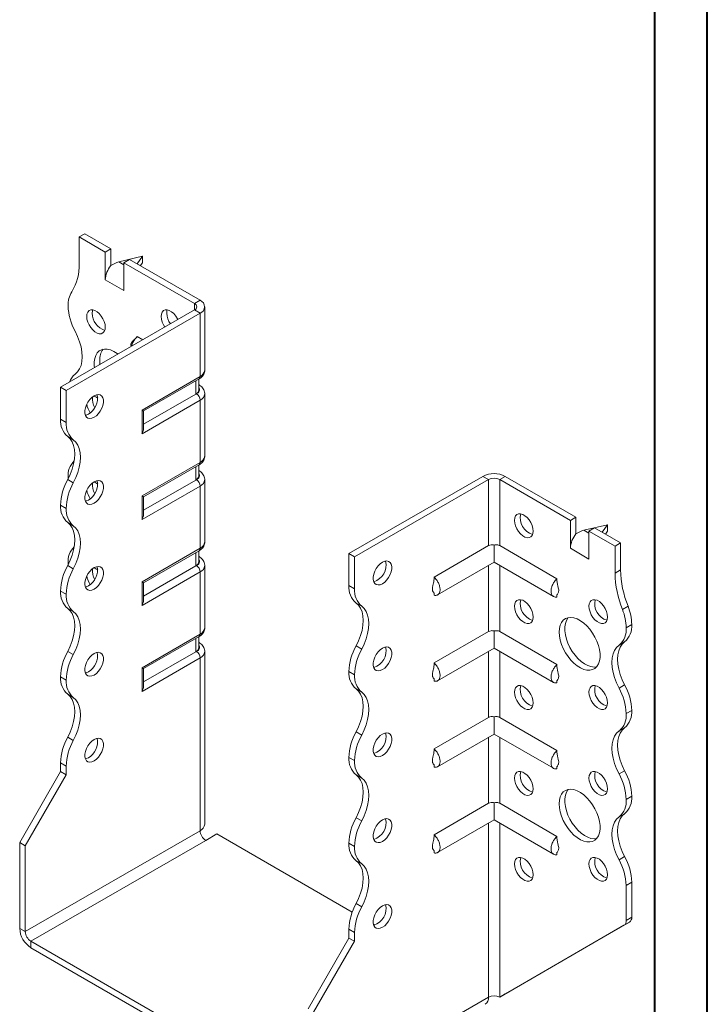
# Model space of a CAD drawing. Header units: millimetres. Extents: x 0 to 210, y 0 to 297.
# Tile 3 of 4: x 145 to 210, y 55 to 149. Entities that reach past the tile are written whole.
import ezdxf

# ---------------------------------------------------------------- set-up
doc = ezdxf.new("R2010")
doc.units = ezdxf.units.MM

msp = doc.modelspace()

# ---------------------------------------------------------------- linework, layer by layer
at = {"color": 7, "linetype": 'Continuous', "lineweight": 40}
for p, q in [((210.079, 0.215), (210.079, 297.215)), ((205.079, 5.215), (205.079, 292.215))]:
    msp.add_line(p, q, dxfattribs=at)
at = {"color": 7, "linetype": 'Continuous', "lineweight": 15}
for p, q in [((150.398, 128.059), (150.929, 128.365)), ((153.403, 126.936), (150.929, 128.365)), ((150.398, 128.059), (150.398, 125.495)), ((152.873, 126.63), (150.398, 128.059)), ((153.403, 126.936), (152.873, 126.63)), ((152.873, 123.976), (152.873, 126.63)), ((153.403, 125.343), (153.403, 126.936)), ((156.409, 126.221), (154.155, 125.686)), ((154.155, 125.686), (154.641, 125.405)), ((154.641, 125.609), (155.171, 125.916)), ((154.641, 122.956), (154.641, 125.609)), ((161.358, 121.731), (154.641, 125.609)), ((161.889, 122.038), (155.171, 125.916)), ((155.893, 125.499), (156.409, 126.221)), ((156.409, 125.609), (156.203, 125.32)), ((156.409, 126.221), (156.409, 125.609)), ((152.873, 123.976), (154.641, 122.956)), ((161.358, 121.731), (161.889, 122.038)), ((161.358, 121.731), (161.358, 121.119)), ((148.63, 113.771), (161.358, 121.119)), ((149.161, 113.465), (161.889, 120.813)), ((161.358, 121.119), (161.889, 120.813)), ((161.889, 114.791), (161.889, 120.813)), ((162.328, 115.403), (162.328, 121.425)), ((156.449, 118.285), (155.914, 118.594)), ((156.363, 111.601), (161.889, 114.791)), ((156.509, 111.516), (161.785, 114.562)), ((161.469, 113.12), (161.469, 114.38)), ((161.762, 113.528), (161.762, 114.549)), ((149.161, 113.465), (148.63, 113.771)), ((148.63, 110.73), (148.63, 113.771)), ((149.161, 110.424), (149.161, 113.465)), ((161.785, 113.999), (161.762, 114.012)), ((161.785, 113.999), (161.762, 114.01)), ((161.889, 112.545), (156.363, 109.355)), ((161.469, 113.12), (156.509, 110.256)), ((161.535, 113.158), (161.469, 113.12)), ((161.889, 106.626), (161.889, 112.545)), ((162.328, 107.238), (162.328, 113.158)), ((156.363, 109.355), (156.363, 111.601)), ((156.509, 109.848), (156.509, 111.516)), ((148.63, 110.73), (149.161, 110.424)), ((149.836, 108.772), (149.306, 109.078)), ((156.363, 103.435), (161.889, 106.626)), ((156.509, 103.351), (161.785, 106.397)), ((161.469, 104.954), (161.469, 106.214)), ((161.762, 105.363), (161.762, 106.383)), ((161.785, 105.834), (161.762, 105.847)), ((161.785, 105.834), (161.762, 105.845)), ((149.306, 104.996), (149.836, 104.689)), ((149.338, 105.195), (149.34, 105.061)), ((161.469, 104.954), (156.509, 102.091)), ((161.535, 104.992), (161.469, 104.954)), ((162.328, 99.072), (162.328, 104.992)), ((176.031, 97.954), (188.759, 105.301)), ((176.561, 97.647), (189.289, 104.995)), ((189.289, 104.995), (188.759, 105.301)), ((189.289, 104.995), (189.289, 98.714)), ((190.35, 104.995), (190.88, 105.301)), ((190.35, 98.714), (190.35, 104.995)), ((190.35, 104.995), (197.067, 101.117)), ((190.88, 105.301), (197.598, 101.423)), ((161.889, 104.38), (156.363, 101.19)), ((161.889, 98.46), (161.889, 104.38)), ((156.363, 101.19), (156.363, 103.435)), ((156.509, 101.683), (156.509, 103.351)), ((149.161, 102.258), (148.63, 102.564)), ((148.63, 102.564), (149.161, 102.258)), ((148.63, 102.564), (148.63, 102.564)), ((149.161, 102.258), (149.161, 102.258)), ((197.598, 101.423), (197.067, 101.117)), ((197.067, 98.463), (197.067, 101.117)), ((197.598, 99.83), (197.598, 101.423)), ((149.836, 100.607), (149.306, 100.913)), ((200.603, 100.709), (198.349, 100.173)), ((198.349, 100.173), (198.835, 99.892)), ((198.835, 100.097), (199.365, 100.403)), ((199.365, 100.403), (201.84, 98.974)), ((200.087, 99.986), (200.603, 100.709)), ((200.603, 100.709), (200.603, 100.096)), ((198.835, 97.443), (198.835, 100.097)), ((198.835, 100.097), (201.31, 98.668)), ((200.603, 100.096), (200.397, 99.807)), ((156.363, 95.27), (161.889, 98.46)), ((189.289, 98.714), (184.117, 95.729)), ((189.819, 98.769), (189.819, 97.131)), ((190.35, 98.714), (195.794, 95.571)), ((197.067, 98.463), (198.835, 97.443)), ((201.31, 98.668), (201.84, 98.974)), ((201.31, 98.668), (201.31, 96.104)), ((201.84, 98.974), (201.84, 96.41)), ((156.509, 95.185), (161.785, 98.231)), ((161.469, 96.789), (161.469, 98.049)), ((161.762, 97.197), (161.762, 98.218)), ((161.785, 97.668), (161.762, 97.682)), ((161.785, 97.668), (161.762, 97.679)), ((176.031, 97.954), (176.561, 97.647)), ((176.031, 94.912), (176.031, 97.954)), ((176.561, 94.606), (176.561, 97.647)), ((149.306, 96.83), (149.836, 96.524)), ((149.338, 97.03), (149.338, 96.89)), ((161.469, 96.789), (156.509, 93.926)), ((161.535, 96.827), (161.469, 96.789)), ((162.328, 90.907), (162.328, 96.827)), ((184.454, 94.034), (189.819, 97.131)), ((189.289, 96.825), (189.289, 90.549)), ((189.819, 97.131), (195.457, 93.877)), ((190.35, 90.549), (190.35, 96.825)), ((161.889, 96.215), (156.363, 93.025)), ((161.889, 90.295), (161.889, 96.215)), ((201.31, 96.104), (201.84, 96.41)), ((156.363, 93.025), (156.363, 95.27)), ((156.509, 93.517), (156.509, 95.185)), ((176.031, 94.912), (176.561, 94.606)), ((149.161, 94.093), (148.63, 94.399)), ((148.63, 94.398), (148.63, 94.399)), ((148.63, 94.398), (149.161, 94.092)), ((149.161, 94.092), (149.161, 94.093)), ((184.117, 94.22), (184.117, 94)), ((195.794, 94.058), (195.794, 93.843)), ((149.836, 92.442), (149.306, 92.748)), ((177.236, 92.954), (176.706, 93.26)), ((202.017, 92.641), (202.547, 92.947)), ((202.371, 90.911), (202.901, 91.217)), ((156.363, 87.105), (161.889, 90.295)), ((156.509, 87.02), (161.785, 90.066)), ((161.469, 88.624), (161.469, 89.883)), ((161.762, 89.032), (161.762, 90.052)), ((189.289, 90.549), (184.117, 87.563)), ((189.819, 90.603), (189.819, 88.966)), ((190.35, 90.549), (195.794, 87.406)), ((161.785, 89.503), (161.762, 89.516)), ((161.785, 89.503), (161.762, 89.514)), ((176.706, 89.178), (177.236, 88.871)), ((184.454, 85.869), (189.819, 88.966)), ((189.819, 88.966), (195.457, 85.711)), ((202.226, 89.566), (201.695, 89.259)), ((149.306, 88.665), (149.836, 88.359)), ((152.132, 88.516), (152.101, 88.569)), ((161.889, 88.049), (156.363, 84.859)), ((161.469, 88.624), (156.509, 85.76)), ((161.535, 88.662), (161.469, 88.624)), ((161.889, 71.616), (161.889, 88.049)), ((162.328, 72.229), (162.328, 88.662)), ((189.289, 88.66), (189.289, 82.384)), ((190.35, 82.384), (190.35, 88.66)), ((156.363, 84.859), (156.363, 87.105)), ((149.161, 85.927), (148.63, 86.233)), ((148.63, 86.233), (149.161, 85.927)), ((148.63, 86.233), (148.63, 86.233)), ((156.509, 85.352), (156.509, 87.02)), ((176.561, 86.44), (176.031, 86.746)), ((176.031, 86.746), (176.561, 86.44)), ((176.031, 86.746), (176.031, 86.746)), ((176.561, 86.44), (176.561, 86.44)), ((149.161, 85.927), (149.161, 85.927)), ((184.117, 86.055), (184.117, 85.835)), ((195.794, 85.893), (195.794, 85.678)), ((201.695, 85.176), (202.226, 85.482)), ((149.836, 84.276), (149.306, 84.582)), ((177.236, 84.789), (176.706, 85.095)), ((189.289, 82.384), (184.117, 79.398)), ((189.819, 82.438), (189.819, 80.8)), ((190.35, 82.384), (195.794, 79.241)), ((202.901, 83.052), (202.371, 82.746)), ((202.371, 82.746), (202.901, 83.052)), ((202.371, 82.746), (202.371, 82.746)), ((202.901, 83.052), (202.901, 83.052)), ((149.306, 80.499), (149.836, 80.193)), ((176.706, 81.012), (177.236, 80.706)), ((184.454, 77.703), (189.819, 80.8)), ((189.819, 80.8), (195.457, 77.546)), ((202.226, 81.4), (201.695, 81.094)), ((189.289, 80.494), (189.289, 74.218)), ((190.35, 74.218), (190.35, 80.494)), ((149.161, 77.763), (148.63, 78.069)), ((148.63, 77.231), (148.63, 78.069)), ((149.161, 76.925), (149.161, 77.763)), ((176.561, 78.275), (176.031, 78.581)), ((176.031, 78.58), (176.031, 78.581)), ((176.031, 78.58), (176.561, 78.274)), ((176.561, 78.274), (176.561, 78.275)), ((184.117, 77.889), (184.117, 77.669)), ((195.794, 77.727), (195.794, 77.512)), ((144.741, 70.495), (148.63, 77.231)), ((145.272, 70.189), (149.161, 76.925)), ((149.161, 76.925), (148.63, 77.231)), ((177.236, 76.624), (176.706, 76.93)), ((201.695, 77.011), (202.226, 77.317)), ((202.901, 74.886), (202.371, 74.58)), ((202.371, 74.579), (202.901, 74.886)), ((202.901, 74.886), (202.901, 74.886)), ((189.289, 74.218), (184.117, 71.232)), ((189.819, 74.273), (189.819, 72.635)), ((190.35, 74.218), (195.794, 71.075)), ((202.371, 74.58), (202.371, 74.579)), ((202.226, 73.235), (201.695, 72.929)), ((176.706, 72.847), (177.236, 72.541)), ((184.454, 69.538), (189.819, 72.635)), ((189.289, 72.329), (189.289, 55.798)), ((189.819, 72.635), (195.457, 69.381)), ((190.35, 55.798), (190.35, 72.329)), ((161.889, 71.616), (145.272, 62.024)), ((162.419, 70.698), (163.48, 71.31)), ((176.347, 63.882), (163.48, 71.31)), ((144.741, 70.495), (145.272, 70.189)), ((144.741, 62.33), (144.741, 70.495)), ((145.802, 61.105), (162.419, 70.698)), ((176.561, 70.109), (176.031, 70.416)), ((176.031, 70.415), (176.031, 70.416)), ((176.031, 70.415), (176.561, 70.109)), ((145.272, 62.024), (145.272, 70.189)), ((176.561, 70.109), (176.561, 70.109)), ((184.117, 69.724), (184.117, 69.504)), ((195.794, 69.562), (195.794, 69.347)), ((177.236, 68.458), (176.706, 68.764)), ((201.695, 68.845), (202.226, 69.151)), ((202.901, 66.721), (202.371, 66.415)), ((202.901, 66.721), (202.901, 63.385)), ((202.371, 66.415), (202.371, 63.078)), ((176.706, 64.681), (177.236, 64.375)), ((178.48, 62.65), (178.352, 62.724)), ((190.88, 56.105), (202.694, 62.927)), ((202.694, 62.927), (202.163, 62.621)), ((202.371, 63.078), (202.901, 63.385)), ((144.741, 62.33), (145.272, 62.024)), ((176.561, 61.945), (176.031, 62.251)), ((176.031, 61.413), (176.031, 62.251)), ((176.561, 61.107), (176.561, 61.945)), ((190.35, 55.798), (202.163, 62.621)), ((171.611, 46.206), (145.802, 61.105)), ((145.802, 61.105), (145.802, 60.493)), ((172.142, 54.677), (176.031, 61.413)), ((172.672, 54.371), (176.561, 61.107)), ((176.031, 61.413), (176.561, 61.107)), ((171.611, 45.593), (145.802, 60.493)), ((172.672, 46.206), (189.289, 55.798)), ((189.289, 55.798), (189.289, 55.798)), ((190.35, 55.798), (190.88, 56.105))]:
    msp.add_line(p, q, dxfattribs=at)
at = {"color": 7, "linetype": 'Continuous', "lineweight": 15, "flags": 128}
for points in [[(152.873, 119.485), (152.847, 119.744), (152.772, 120.018), (152.651, 120.29), (152.491, 120.546), (152.303, 120.769), (152.096, 120.947), (151.883, 121.07), (151.676, 121.131), (151.487, 121.125), (151.328, 121.054), (151.207, 120.922), (151.131, 120.735), (151.105, 120.506), (151.131, 120.247), (151.207, 119.973), (151.328, 119.7), (151.487, 119.445), (151.676, 119.222), (151.883, 119.044), (152.096, 118.921), (152.303, 118.86), (152.491, 118.866), (152.651, 118.937), (152.772, 119.069), (152.847, 119.256), (152.873, 119.485)], [(151.688, 121.129), (151.661, 121.041), (151.636, 120.812)], [(159.767, 120.201), (159.722, 120.291), (159.562, 120.546), (159.374, 120.769), (159.167, 120.948), (158.954, 121.071), (158.747, 121.131), (158.558, 121.126), (158.399, 121.055), (158.278, 120.922), (158.202, 120.736), (158.176, 120.506), (158.202, 120.247), (158.278, 119.974), (158.399, 119.701), (158.53, 119.486)], [(158.76, 121.129), (158.732, 121.042), (158.707, 120.812)], [(150.013, 115.012), (150.249, 115.229), (150.438, 115.51), (150.576, 115.847), (150.66, 116.235), (150.688, 116.664), (150.66, 117.125), (150.576, 117.61), (150.438, 118.106), (150.249, 118.605), (150.013, 119.095)], [(154.082, 116.919), (153.991, 116.986), (153.679, 117.181), (153.368, 117.317), (153.067, 117.39), (152.785, 117.398), (152.527, 117.341), (152.301, 117.221), (152.113, 117.041), (151.968, 116.805), (151.869, 116.519), (151.819, 116.192), (151.819, 115.83), (151.84, 115.624)], [(152.343, 116.321), (152.368, 115.946), (152.37, 115.93)], [(151.812, 112.955), (151.601, 112.803), (151.402, 112.601), (151.226, 112.36), (151.085, 112.094), (150.986, 111.819), (150.935, 111.551), (150.935, 111.304), (150.986, 111.095), (151.085, 110.934), (151.226, 110.832), (151.402, 110.793), (151.601, 110.821), (151.812, 110.913), (152.024, 111.065), (152.223, 111.267), (152.399, 111.508), (152.54, 111.774), (152.639, 112.049), (152.69, 112.318), (152.69, 112.564), (152.639, 112.773), (152.54, 112.934), (152.399, 113.036), (152.223, 113.075), (152.024, 113.047), (151.812, 112.955)], [(151.282, 111.22), (151.071, 111.127), (150.981, 111.107)], [(149.306, 109.078), (149.542, 108.861), (149.731, 108.581), (149.869, 108.243), (149.953, 107.856), (149.981, 107.427), (149.953, 106.965), (149.869, 106.481), (149.731, 105.984), (149.542, 105.485), (149.306, 104.996)], [(149.836, 104.689), (150.072, 105.179), (150.261, 105.678), (150.399, 106.175), (150.483, 106.659), (150.511, 107.121), (150.483, 107.55), (150.399, 107.937), (150.261, 108.275), (150.072, 108.555), (149.836, 108.772)], [(151.812, 104.789), (151.601, 104.638), (151.402, 104.435), (151.226, 104.194), (151.085, 103.928), (150.986, 103.653), (150.935, 103.385), (150.935, 103.139), (150.986, 102.93), (151.085, 102.769), (151.226, 102.666), (151.402, 102.628), (151.601, 102.655), (151.812, 102.748), (152.024, 102.9), (152.223, 103.102), (152.399, 103.343), (152.54, 103.609), (152.639, 103.884), (152.69, 104.152), (152.69, 104.398), (152.639, 104.608), (152.54, 104.768), (152.399, 104.871), (152.223, 104.91), (152.024, 104.882), (151.812, 104.789)], [(151.282, 103.054), (151.071, 102.962), (150.981, 102.941)], [(191.764, 101.117), (191.79, 101.346), (191.865, 101.533), (191.986, 101.665), (192.146, 101.736), (192.334, 101.742), (192.541, 101.681), (192.754, 101.558), (192.961, 101.38), (193.15, 101.157), (193.309, 100.901), (193.43, 100.629), (193.506, 100.355), (193.532, 100.096), (193.506, 99.867), (193.43, 99.68), (193.309, 99.548), (193.15, 99.477), (192.961, 99.471), (192.754, 99.532), (192.541, 99.655), (192.334, 99.833), (192.146, 100.056), (191.986, 100.311), (191.865, 100.584), (191.79, 100.858), (191.764, 101.117)], [(149.306, 100.913), (149.542, 100.696), (149.731, 100.415), (149.869, 100.078), (149.953, 99.691), (149.981, 99.262), (149.953, 98.8), (149.869, 98.316), (149.731, 97.819), (149.542, 97.32), (149.306, 96.83)], [(149.836, 96.524), (150.072, 97.014), (150.261, 97.513), (150.399, 98.009), (150.483, 98.494), (150.511, 98.955), (150.483, 99.384), (150.399, 99.772), (150.261, 100.109), (150.072, 100.39), (149.836, 100.607)], [(151.812, 96.624), (151.601, 96.472), (151.402, 96.27), (151.226, 96.029), (151.085, 95.763), (150.986, 95.488), (150.935, 95.22), (150.935, 94.974), (150.986, 94.764), (151.085, 94.603), (151.226, 94.501), (151.402, 94.462), (151.601, 94.49), (151.812, 94.583), (152.024, 94.734), (152.223, 94.937), (152.399, 95.178), (152.54, 95.443), (152.639, 95.718), (152.69, 95.987), (152.69, 96.233), (152.639, 96.442), (152.54, 96.603), (152.399, 96.706), (152.223, 96.744), (152.024, 96.716), (151.812, 96.624)], [(179.213, 97.137), (179.001, 96.985), (178.802, 96.783), (178.627, 96.542), (178.485, 96.276), (178.386, 96.001), (178.335, 95.733), (178.335, 95.487), (178.386, 95.277), (178.485, 95.116), (178.627, 95.014), (178.802, 94.975), (179.001, 95.003), (179.213, 95.095), (179.424, 95.247), (179.624, 95.449), (179.799, 95.69), (179.94, 95.956), (180.039, 96.231), (180.09, 96.5), (180.09, 96.746), (180.039, 96.955), (179.94, 97.116), (179.799, 97.218), (179.624, 97.257), (179.424, 97.229), (179.213, 97.137)], [(151.282, 94.889), (151.071, 94.796), (150.981, 94.776)], [(149.306, 92.748), (149.542, 92.53), (149.731, 92.25), (149.869, 91.913), (149.953, 91.525), (149.981, 91.096), (149.953, 90.635), (149.869, 90.15), (149.731, 89.653), (149.542, 89.155), (149.306, 88.665)], [(176.706, 89.178), (176.942, 89.668), (177.131, 90.166), (177.269, 90.663), (177.353, 91.147), (177.381, 91.609), (177.353, 92.038), (177.269, 92.425), (177.131, 92.763), (176.942, 93.043), (176.706, 93.26)], [(177.236, 88.871), (177.473, 89.361), (177.662, 89.86), (177.8, 90.357), (177.884, 90.841), (177.912, 91.303), (177.884, 91.732), (177.8, 92.119), (177.662, 92.457), (177.473, 92.737), (177.236, 92.954)], [(191.764, 92.951), (191.79, 93.181), (191.865, 93.367), (191.986, 93.5), (192.146, 93.571), (192.334, 93.576), (192.541, 93.516), (192.754, 93.393), (192.961, 93.214), (193.15, 92.991), (193.309, 92.736), (193.43, 92.463), (193.506, 92.19), (193.532, 91.931), (193.506, 91.701), (193.43, 91.515), (193.309, 91.382), (193.15, 91.311), (192.961, 91.306), (192.754, 91.366), (192.541, 91.489), (192.334, 91.668), (192.146, 91.891), (191.986, 92.146), (191.865, 92.418), (191.79, 92.692), (191.764, 92.951)], [(198.835, 92.952), (198.861, 93.181), (198.936, 93.368), (199.057, 93.5), (199.217, 93.571), (199.405, 93.577), (199.612, 93.516), (199.825, 93.393), (200.032, 93.215), (200.221, 92.992), (200.381, 92.737), (200.502, 92.464), (200.577, 92.19), (200.603, 91.931), (200.577, 91.702), (200.502, 91.515), (200.381, 91.383), (200.221, 91.312), (200.032, 91.306), (199.825, 91.367), (199.612, 91.49), (199.405, 91.668), (199.217, 91.891), (199.057, 92.147), (198.936, 92.419), (198.861, 92.693), (198.835, 92.952)], [(149.836, 88.359), (150.072, 88.849), (150.261, 89.347), (150.399, 89.844), (150.483, 90.328), (150.511, 90.79), (150.483, 91.219), (150.399, 91.606), (150.261, 91.944), (150.072, 92.224), (149.836, 92.442)], [(196.007, 90.502), (196.032, 90.848), (196.107, 91.155), (196.229, 91.417), (196.397, 91.626), (196.604, 91.776), (196.847, 91.865), (197.118, 91.889), (197.41, 91.849), (197.717, 91.744), (198.029, 91.578), (198.34, 91.355), (198.641, 91.081), (198.923, 90.763), (199.181, 90.409), (199.407, 90.028), (199.595, 89.631), (199.74, 89.227), (199.839, 88.827), (199.889, 88.441), (199.889, 88.08), (199.839, 87.752), (199.74, 87.467), (199.595, 87.231), (199.407, 87.05), (199.181, 86.93), (198.923, 86.873), (198.641, 86.882), (198.34, 86.955), (198.029, 87.091), (197.717, 87.286), (197.41, 87.535), (197.118, 87.832), (196.847, 88.169), (196.604, 88.538), (196.397, 88.928), (196.229, 89.33), (196.107, 89.733), (196.032, 90.127), (196.007, 90.502)], [(196.867, 91.869), (196.838, 91.834), (196.693, 91.598), (196.593, 91.313), (196.543, 90.985), (196.543, 90.624), (196.593, 90.238), (196.693, 89.838), (196.838, 89.434), (197.026, 89.037), (197.252, 88.656), (197.509, 88.302), (197.792, 87.984), (198.093, 87.71), (198.403, 87.487), (198.716, 87.321), (199.022, 87.216), (199.315, 87.176), (199.565, 87.196)], [(179.213, 88.971), (179.001, 88.82), (178.802, 88.617), (178.627, 88.376), (178.485, 88.111), (178.386, 87.836), (178.335, 87.567), (178.335, 87.321), (178.386, 87.112), (178.485, 86.951), (178.627, 86.848), (178.802, 86.81), (179.001, 86.838), (179.213, 86.93), (179.424, 87.082), (179.624, 87.284), (179.799, 87.525), (179.94, 87.791), (180.039, 88.066), (180.09, 88.334), (180.09, 88.58), (180.039, 88.79), (179.94, 88.95), (179.799, 89.053), (179.624, 89.092), (179.424, 89.064), (179.213, 88.971)], [(201.695, 85.176), (201.459, 85.666), (201.27, 86.165), (201.132, 86.662), (201.048, 87.146), (201.02, 87.608), (201.048, 88.037), (201.132, 88.424), (201.27, 88.762), (201.459, 89.042), (201.695, 89.259)], [(202.226, 89.566), (201.989, 89.348), (201.8, 89.068), (201.662, 88.73), (201.578, 88.343), (201.55, 87.914), (201.579, 87.452), (201.663, 86.968), (201.801, 86.471), (201.99, 85.972), (202.226, 85.482)], [(151.812, 88.458), (151.601, 88.307), (151.402, 88.104), (151.226, 87.863), (151.085, 87.598), (150.986, 87.323), (150.935, 87.054), (150.935, 86.808), (150.986, 86.599), (151.085, 86.438), (151.226, 86.335), (151.402, 86.297), (151.601, 86.325), (151.812, 86.417), (152.024, 86.569), (152.223, 86.771), (152.399, 87.012), (152.54, 87.278), (152.639, 87.553), (152.69, 87.821), (152.69, 88.067), (152.639, 88.277), (152.54, 88.438), (152.399, 88.54), (152.223, 88.579), (152.024, 88.551), (151.812, 88.458)], [(151.282, 86.723), (151.071, 86.631), (150.981, 86.611)], [(191.764, 84.786), (191.79, 85.015), (191.865, 85.202), (191.986, 85.334), (192.146, 85.405), (192.334, 85.411), (192.541, 85.35), (192.754, 85.227), (192.961, 85.049), (193.15, 84.826), (193.309, 84.57), (193.43, 84.298), (193.506, 84.024), (193.532, 83.765), (193.506, 83.536), (193.43, 83.349), (193.309, 83.217), (193.15, 83.146), (192.961, 83.14), (192.754, 83.201), (192.541, 83.324), (192.334, 83.502), (192.146, 83.725), (191.986, 83.981), (191.865, 84.253), (191.79, 84.527), (191.764, 84.786)], [(198.835, 84.786), (198.861, 85.016), (198.936, 85.202), (199.057, 85.335), (199.217, 85.406), (199.405, 85.411), (199.612, 85.351), (199.825, 85.228), (200.032, 85.05), (200.221, 84.826), (200.381, 84.571), (200.502, 84.299), (200.577, 84.025), (200.603, 83.766), (200.577, 83.537), (200.502, 83.35), (200.381, 83.217), (200.221, 83.146), (200.032, 83.141), (199.825, 83.201), (199.612, 83.324), (199.405, 83.503), (199.217, 83.726), (199.057, 83.981), (198.936, 84.254), (198.861, 84.527), (198.835, 84.786)], [(149.306, 84.582), (149.542, 84.365), (149.731, 84.085), (149.869, 83.747), (149.953, 83.36), (149.981, 82.931), (149.953, 82.469), (149.869, 81.984), (149.731, 81.488), (149.542, 80.989), (149.306, 80.499)], [(149.836, 80.193), (150.072, 80.683), (150.261, 81.181), (150.399, 81.678), (150.483, 82.163), (150.511, 82.624), (150.483, 83.054), (150.399, 83.441), (150.261, 83.778), (150.072, 84.059), (149.836, 84.276)], [(176.706, 81.012), (176.942, 81.502), (177.131, 82.001), (177.269, 82.498), (177.353, 82.982), (177.381, 83.444), (177.353, 83.873), (177.269, 84.26), (177.131, 84.598), (176.942, 84.878), (176.706, 85.095)], [(177.236, 80.706), (177.473, 81.196), (177.662, 81.695), (177.8, 82.192), (177.884, 82.676), (177.912, 83.138), (177.884, 83.567), (177.799, 83.954), (177.661, 84.291), (177.472, 84.572), (177.236, 84.789)], [(179.213, 80.806), (179.001, 80.654), (178.802, 80.452), (178.627, 80.211), (178.485, 79.945), (178.386, 79.67), (178.335, 79.402), (178.335, 79.156), (178.386, 78.946), (178.485, 78.786), (178.627, 78.683), (178.802, 78.644), (179.001, 78.672), (179.213, 78.765), (179.424, 78.916), (179.624, 79.119), (179.799, 79.36), (179.94, 79.625), (180.039, 79.9), (180.09, 80.169), (180.09, 80.415), (180.039, 80.624), (179.94, 80.785), (179.799, 80.888), (179.624, 80.926), (179.424, 80.898), (179.213, 80.806)], [(201.695, 77.011), (201.459, 77.501), (201.27, 78), (201.132, 78.496), (201.048, 78.981), (201.02, 79.442), (201.048, 79.871), (201.132, 80.259), (201.27, 80.596), (201.459, 80.877), (201.695, 81.094)], [(202.226, 81.4), (201.99, 81.183), (201.8, 80.902), (201.662, 80.565), (201.579, 80.178), (201.55, 79.749), (201.579, 79.287), (201.662, 78.803), (201.8, 78.306), (201.99, 77.807), (202.226, 77.317)], [(151.812, 80.293), (151.601, 80.141), (151.402, 79.939), (151.226, 79.698), (151.085, 79.432), (150.986, 79.157), (150.935, 78.889), (150.935, 78.643), (150.986, 78.433), (151.085, 78.273), (151.226, 78.17), (151.402, 78.131), (151.601, 78.159), (151.812, 78.252), (152.024, 78.403), (152.223, 78.606), (152.399, 78.847), (152.54, 79.113), (152.639, 79.388), (152.69, 79.656), (152.69, 79.902), (152.639, 80.111), (152.54, 80.272), (152.399, 80.375), (152.223, 80.413), (152.024, 80.386), (151.812, 80.293)], [(151.282, 78.558), (151.071, 78.465), (150.981, 78.445)], [(176.706, 72.847), (176.942, 73.337), (177.131, 73.835), (177.269, 74.332), (177.353, 74.817), (177.381, 75.278), (177.353, 75.707), (177.269, 76.095), (177.131, 76.432), (176.942, 76.713), (176.706, 76.93)], [(191.764, 76.62), (191.79, 76.85), (191.865, 77.036), (191.986, 77.169), (192.146, 77.24), (192.334, 77.245), (192.541, 77.185), (192.754, 77.062), (192.961, 76.884), (193.15, 76.66), (193.309, 76.405), (193.43, 76.133), (193.506, 75.859), (193.532, 75.6), (193.506, 75.37), (193.43, 75.184), (193.309, 75.051), (193.15, 74.98), (192.961, 74.975), (192.754, 75.035), (192.541, 75.158), (192.334, 75.337), (192.146, 75.56), (191.986, 75.815), (191.865, 76.088), (191.79, 76.361), (191.764, 76.62)], [(198.835, 76.621), (198.861, 76.85), (198.936, 77.037), (199.057, 77.17), (199.217, 77.241), (199.405, 77.246), (199.612, 77.186), (199.825, 77.063), (200.032, 76.884), (200.221, 76.661), (200.381, 76.406), (200.502, 76.133), (200.577, 75.86), (200.603, 75.601), (200.577, 75.371), (200.502, 75.185), (200.381, 75.052), (200.221, 74.981), (200.032, 74.976), (199.825, 75.036), (199.612, 75.159), (199.405, 75.337), (199.217, 75.561), (199.057, 75.816), (198.936, 76.088), (198.861, 76.362), (198.835, 76.621)], [(177.236, 72.541), (177.473, 73.031), (177.662, 73.529), (177.8, 74.026), (177.884, 74.51), (177.912, 74.972), (177.884, 75.401), (177.799, 75.789), (177.661, 76.126), (177.472, 76.406), (177.236, 76.624)], [(196.007, 74.171), (196.032, 74.517), (196.107, 74.824), (196.229, 75.086), (196.397, 75.295), (196.604, 75.446), (196.847, 75.534), (197.118, 75.559), (197.41, 75.518), (197.717, 75.413), (198.029, 75.247), (198.34, 75.024), (198.641, 74.75), (198.923, 74.432), (199.181, 74.078), (199.407, 73.697), (199.595, 73.3), (199.74, 72.896), (199.839, 72.496), (199.889, 72.11), (199.889, 71.749), (199.839, 71.421), (199.74, 71.136), (199.595, 70.9), (199.407, 70.719), (199.181, 70.599), (198.923, 70.543), (198.641, 70.551), (198.34, 70.624), (198.029, 70.76), (197.717, 70.955), (197.41, 71.204), (197.118, 71.501), (196.847, 71.838), (196.604, 72.207), (196.397, 72.597), (196.229, 72.999), (196.107, 73.402), (196.032, 73.796), (196.007, 74.171)], [(196.867, 75.539), (196.838, 75.504), (196.693, 75.268), (196.593, 74.982), (196.543, 74.654), (196.543, 74.293), (196.593, 73.907), (196.693, 73.507), (196.838, 73.103), (197.026, 72.706), (197.252, 72.325), (197.509, 71.971), (197.792, 71.653), (198.093, 71.379), (198.403, 71.156), (198.716, 70.99), (199.022, 70.886), (199.315, 70.845), (199.565, 70.865)], [(202.226, 73.235), (201.99, 73.018), (201.801, 72.737), (201.663, 72.4), (201.579, 72.012), (201.55, 71.583), (201.579, 71.121), (201.663, 70.637), (201.801, 70.14), (201.99, 69.641), (202.226, 69.151)], [(179.213, 72.641), (179.001, 72.489), (178.802, 72.287), (178.627, 72.046), (178.485, 71.78), (178.386, 71.505), (178.335, 71.236), (178.335, 70.99), (178.386, 70.781), (178.485, 70.62), (178.627, 70.518), (178.802, 70.479), (179.001, 70.507), (179.213, 70.599), (179.424, 70.751), (179.624, 70.953), (179.799, 71.194), (179.94, 71.46), (180.039, 71.735), (180.09, 72.003), (180.09, 72.249), (180.039, 72.459), (179.94, 72.62), (179.799, 72.722), (179.624, 72.761), (179.424, 72.733), (179.213, 72.641)], [(201.695, 68.845), (201.459, 69.335), (201.27, 69.834), (201.132, 70.331), (201.048, 70.815), (201.02, 71.277), (201.048, 71.706), (201.132, 72.094), (201.27, 72.431), (201.459, 72.711), (201.695, 72.929)], [(176.706, 64.681), (176.942, 65.171), (177.131, 65.67), (177.269, 66.167), (177.353, 66.651), (177.381, 67.113), (177.353, 67.542), (177.269, 67.929), (177.131, 68.267), (176.942, 68.547), (176.706, 68.764)], [(177.236, 64.375), (177.472, 64.865), (177.662, 65.364), (177.8, 65.86), (177.884, 66.345), (177.912, 66.807), (177.884, 67.236), (177.8, 67.623), (177.662, 67.961), (177.472, 68.241), (177.236, 68.458)], [(191.764, 68.455), (191.79, 68.684), (191.865, 68.871), (191.986, 69.003), (192.146, 69.075), (192.334, 69.08), (192.541, 69.019), (192.754, 68.896), (192.961, 68.718), (193.15, 68.495), (193.309, 68.24), (193.43, 67.967), (193.506, 67.694), (193.532, 67.434), (193.506, 67.205), (193.43, 67.019), (193.309, 66.886), (193.15, 66.815), (192.961, 66.809), (192.754, 66.87), (192.541, 66.993), (192.334, 67.171), (192.146, 67.395), (191.986, 67.65), (191.865, 67.922), (191.79, 68.196), (191.764, 68.455)], [(198.835, 68.456), (198.861, 68.685), (198.936, 68.872), (199.057, 69.004), (199.217, 69.075), (199.405, 69.081), (199.612, 69.02), (199.825, 68.897), (200.032, 68.719), (200.221, 68.496), (200.381, 68.24), (200.502, 67.968), (200.577, 67.694), (200.603, 67.435), (200.577, 67.206), (200.502, 67.019), (200.381, 66.887), (200.221, 66.816), (200.032, 66.81), (199.825, 66.871), (199.612, 66.994), (199.405, 67.172), (199.217, 67.395), (199.057, 67.65), (198.936, 67.923), (198.861, 68.197), (198.835, 68.456)], [(179.213, 64.475), (179.001, 64.323), (178.802, 64.121), (178.627, 63.88), (178.485, 63.614), (178.386, 63.339), (178.335, 63.071), (178.335, 62.825), (178.386, 62.615), (178.485, 62.455), (178.627, 62.352), (178.802, 62.314), (179.001, 62.341), (179.213, 62.434), (179.424, 62.586), (179.624, 62.788), (179.799, 63.029), (179.94, 63.295), (180.039, 63.57), (180.09, 63.838), (180.09, 64.084), (180.039, 64.294), (179.94, 64.454), (179.799, 64.557), (179.624, 64.595), (179.424, 64.568), (179.213, 64.475)]]:
    msp.add_lwpolyline(points, dxfattribs=at)
at = {"color": 7, "linetype": 'Continuous', "lineweight": 15}
for centre, radius, start, end in [((145.794, 125.307), 4.608, 327.74846, 2.33871), ((155.173, 123.87), 2.302, 140.22793, 177.36071), ((151.638, 121.619), 2.303, 147.74162, 182.29833), ((161.242, 121.425), 0.327, 290.78342, 69.21658), ((161.656, 121.425), 0.655, 290.78342, 69.21658), ((154.647, 121.692), 5.312, 181.78232, 209.26309), ((153.396, 120.832), 1.76, 180.64357, 250.92003), ((160.586, 120.892), 1.881, 182.42332, 215.77349), ((153.916, 116.413), 1.576, 142.05773, 183.36815), ((161.577, 115.478), 0.754, 294.37466, 354.3052), ((150.952, 113.776), 1.553, 127.23476, 161.82827), ((161.644, 114.764), 0.246, 305.01333, 6.29885), ((161.262, 113.578), 0.503, 294.37466, 354.3052), ((161.386, 113.562), 0.431, 290.26685, 29.20572), ((150.385, 112.734), 1.76, 300.64393, 10.92493), ((153.295, 112.654), 1.652, 173.25759, 210.38554), ((151.422, 111.845), 1.155, 49.90894, 71.53493), ((161.121, 112.511), 0.768, 2.60548, 57.39452), ((161.592, 113.222), 0.739, 293.69056, 355.04962), ((153.057, 112.457), 1.961, 188.60423, 214.93508), ((150.584, 110.565), 1.96, 175.16429, 229.31203), ((151.114, 110.259), 1.96, 175.16429, 229.31203), ((151.34, 105.352), 2.009, 134.71765, 184.47723), ((161.577, 107.313), 0.754, 294.37466, 354.3052), ((161.644, 106.599), 0.246, 305.01333, 6.29885), ((153.94, 102.399), 5.312, 150.73691, 178.21768), ((150.385, 104.568), 1.76, 300.64393, 10.92493), ((161.262, 105.412), 0.503, 294.37466, 354.3052), ((161.386, 105.397), 0.431, 290.26685, 29.20572), ((161.121, 104.345), 0.768, 2.60548, 57.39452), ((161.592, 105.057), 0.739, 293.69056, 355.04962), ((189.819, 103.254), 2.306, 62.60967, 117.39033), ((189.819, 103.972), 1.153, 62.60967, 117.39033), ((154.47, 102.093), 5.312, 150.73691, 178.21768), ((153.057, 104.292), 1.961, 188.60423, 214.93508), ((153.295, 104.488), 1.652, 173.25759, 210.38554), ((151.422, 103.679), 1.155, 49.90894, 71.53493), ((150.582, 102.399), 1.959, 175.16254, 229.32327), ((151.113, 102.092), 1.959, 175.16254, 229.32327), ((193.963, 101.365), 1.658, 166.94965, 253.04497), ((199.367, 98.357), 2.302, 140.22793, 177.36071), ((151.34, 97.187), 2.009, 134.71765, 184.47723), ((161.644, 98.433), 0.246, 305.01333, 6.29885), ((161.577, 99.147), 0.754, 294.37466, 354.3052), ((161.386, 97.231), 0.431, 290.26685, 29.20572), ((153.94, 94.234), 5.312, 150.73691, 178.21768), ((154.47, 93.927), 5.312, 150.73691, 178.21768), ((150.385, 96.403), 1.76, 300.64393, 10.92493), ((153.295, 96.323), 1.652, 173.25759, 210.38554), ((151.422, 95.514), 1.155, 49.90894, 71.53493), ((161.262, 97.247), 0.503, 294.37466, 354.3052), ((161.121, 96.18), 0.768, 2.60548, 57.39452), ((161.592, 96.891), 0.739, 293.69056, 355.04962), ((177.898, 96.875), 1.658, 286.95489, 13.05048), ((153.057, 96.126), 1.961, 188.60423, 214.93508), ((211.066, 96.292), 9.758, 181.10398, 201.97437), ((211.597, 96.598), 9.758, 181.10398, 201.97437), ((177.984, 94.747), 1.96, 175.16429, 229.31203), ((178.514, 94.441), 1.96, 175.16429, 229.31203), ((150.582, 94.233), 1.959, 175.16254, 229.32327), ((151.113, 93.927), 1.959, 175.16254, 229.32327), ((193.963, 93.2), 1.658, 166.94965, 253.04497), ((201.034, 93.201), 1.658, 166.94965, 253.04497), ((198.021, 91.12), 4.881, 1.13517, 21.97152), ((197.49, 90.814), 4.881, 1.13517, 21.97152), ((161.577, 90.982), 0.754, 294.37466, 354.3052), ((200.417, 90.746), 1.96, 310.68797, 4.83571), ((200.948, 91.052), 1.96, 310.68797, 4.83571), ((161.644, 90.268), 0.246, 305.01333, 6.29885), ((161.262, 89.082), 0.503, 294.37466, 354.3052), ((161.386, 89.066), 0.431, 290.26685, 29.20572), ((181.34, 86.581), 5.312, 150.73691, 178.21768), ((177.898, 88.71), 1.658, 286.95489, 13.05048), ((153.94, 86.068), 5.312, 150.73691, 178.21768), ((154.47, 85.762), 5.312, 150.73691, 178.21768), ((150.385, 88.238), 1.76, 300.64393, 10.92493), ((161.121, 88.014), 0.768, 2.60548, 57.39452), ((161.592, 88.726), 0.739, 293.69056, 355.04962), ((181.87, 86.275), 5.312, 150.73691, 178.21768), ((150.582, 86.068), 1.959, 175.16254, 229.32327), ((177.983, 86.581), 1.959, 175.16254, 229.32327), ((178.513, 86.275), 1.959, 175.16254, 229.32327), ((151.113, 85.762), 1.959, 175.16254, 229.32327), ((193.963, 85.034), 1.658, 166.94965, 253.04497), ((201.034, 85.035), 1.658, 166.94965, 253.04497), ((197.595, 82.887), 5.308, 1.78273, 29.26742), ((197.065, 82.581), 5.308, 1.78273, 29.26742), ((200.417, 82.58), 1.96, 310.68797, 4.83571), ((200.948, 82.887), 1.96, 310.68797, 4.83571), ((153.936, 77.904), 5.308, 150.73258, 178.21727), ((181.34, 78.416), 5.312, 150.73691, 178.21768), ((181.87, 78.11), 5.312, 150.73691, 178.21768), ((177.898, 80.544), 1.658, 286.95489, 13.05048), ((154.467, 77.598), 5.308, 150.73258, 178.21727), ((150.385, 80.072), 1.76, 300.64393, 10.92493), ((177.983, 78.415), 1.959, 175.16254, 229.32327), ((178.513, 78.109), 1.959, 175.16254, 229.32327), ((193.963, 76.869), 1.658, 166.94965, 253.04497), ((201.034, 76.87), 1.658, 166.94965, 253.04497), ((197.061, 74.415), 5.312, 1.78232, 29.26309), ((197.592, 74.721), 5.312, 1.78232, 29.26309), ((200.949, 74.72), 1.959, 310.67673, 4.83746), ((200.419, 74.414), 1.959, 310.67673, 4.83746), ((161.577, 72.304), 0.754, 294.37466, 354.3052), ((181.34, 70.25), 5.312, 150.73691, 178.21768), ((181.87, 69.944), 5.312, 150.73691, 178.21768), ((177.898, 72.379), 1.658, 286.95489, 13.05048), ((163.04, 71.669), 1.153, 182.60548, 237.39452), ((177.983, 70.25), 1.959, 175.16254, 229.32327), ((178.513, 69.944), 1.959, 175.16254, 229.32327), ((193.963, 68.704), 1.658, 166.94965, 253.04497), ((201.034, 68.704), 1.658, 166.94965, 253.04497), ((197.065, 66.25), 5.308, 1.78273, 29.26742), ((197.595, 66.556), 5.308, 1.78273, 29.26742), ((181.337, 62.086), 5.308, 150.73258, 178.21727), ((177.898, 64.213), 1.658, 286.95489, 13.05048), ((181.867, 61.78), 5.308, 150.73258, 178.21727), ((201.87, 63.029), 0.503, 305.69804, 5.62038), ((202.4, 63.335), 0.503, 305.69804, 5.62038), ((147.044, 62.435), 2.305, 182.60548, 237.39452), ((146.423, 62.076), 1.153, 182.60548, 237.39452), ((188.554, 55.717), 0.739, 305.01333, 6.29885), ((189.819, 54.775), 1.153, 62.60967, 117.39033)]:
    msp.add_arc(centre, radius, start, end, dxfattribs=at)
for centre, major_axis, ratio, start_param, end_param in [((154.155, 124.461), (1.39, 0.796), 0.717477, 1.181016, 1.704614), ((156.009, 111.805), (0.5, -0.289), 0.00007, 0.000041, 0.785439), ((156.009, 109.559), (0.354, 0.612), 0.577335, 4.71243, 5.497828), ((156.009, 103.64), (0.5, -0.289), 0.00007, 0.000041, 0.785439), ((156.009, 101.394), (0.354, 0.612), 0.577335, 4.71243, 5.497828), ((198.349, 98.948), (1.39, 0.796), 0.717477, 1.181016, 1.704614), ((156.009, 95.474), (0.5, -0.289), 0.00007, 0.000041, 0.785439), ((156.009, 93.229), (0.354, 0.612), 0.577335, 4.71243, 5.497828), ((156.009, 87.309), (0.5, -0.289), 0.00007, 0.000041, 0.785439), ((156.009, 85.063), (0.354, 0.612), 0.577335, 4.71243, 5.497828)]:
    msp.add_ellipse(centre, major_axis=major_axis, ratio=ratio, start_param=start_param, end_param=end_param, dxfattribs=at)
for points, knots in [([(155.766, 118.451), (155.727, 118.404), (155.636, 118.294), (155.495, 118.169), (155.392, 118.043), (155.344, 117.958), (155.325, 117.909), (155.315, 117.875), (155.308, 117.843), (155.306, 117.813), (155.307, 117.785), (155.312, 117.761), (155.319, 117.745), (155.324, 117.743), (155.327, 117.743)], [0, 0, 0, 0, 0.1884585, 0.442396, 0.6540565, 0.7396578, 0.773076, 0.8018411, 0.8286173, 0.8566008, 0.8886256, 0.9258673, 0.9644204, 1, 1, 1, 1]), ([(155.914, 118.594), (155.858, 118.538), (155.719, 118.401), (155.538, 118.121), (155.415, 117.852), (155.393, 117.708), (155.388, 117.672)], [0, 0, 0, 0, 0.225912, 0.558443, 0.890983, 1, 1, 1, 1]), ([(161.785, 114.562), (161.831, 114.591), (161.949, 114.664), (162.105, 114.81), (162.236, 115.001), (162.316, 115.202), (162.32, 115.339), (162.322, 115.403)], [0, 0, 0, 0, 0.151905, 0.386088, 0.60603, 0.817079, 1, 1, 1, 1]), ([(162.323, 113.158), (162.324, 113.174), (162.334, 113.265), (162.29, 113.43), (162.195, 113.632), (162.049, 113.81), (161.905, 113.927), (161.81, 113.984), (161.785, 113.999)], [0, 0, 0, 0, 0.045918, 0.263683, 0.476019, 0.692219, 0.920305, 1, 1, 1, 1]), ([(161.785, 106.397), (161.831, 106.426), (161.949, 106.499), (162.105, 106.645), (162.236, 106.835), (162.316, 107.036), (162.32, 107.174), (162.322, 107.237)], [0, 0, 0, 0, 0.151905, 0.386088, 0.60603, 0.817079, 1, 1, 1, 1]), ([(162.323, 104.993), (162.324, 105.009), (162.334, 105.1), (162.29, 105.264), (162.195, 105.467), (162.049, 105.644), (161.905, 105.762), (161.81, 105.819), (161.785, 105.834)], [0, 0, 0, 0, 0.045918, 0.263683, 0.476019, 0.692219, 0.920305, 1, 1, 1, 1]), ([(161.785, 98.231), (161.831, 98.26), (161.949, 98.334), (162.105, 98.479), (162.236, 98.67), (162.316, 98.871), (162.32, 99.008), (162.322, 99.072)], [0, 0, 0, 0, 0.151905, 0.386088, 0.60603, 0.817079, 1, 1, 1, 1]), ([(189.819, 98.769), (189.773, 98.783), (189.725, 98.792), (189.629, 98.801), (189.582, 98.8), (189.445, 98.783), (189.36, 98.755), (189.289, 98.714)], [0, 0, 0, 0, 0.25, 0.25, 0.5, 0.5, 1, 1, 1, 1]), ([(190.35, 98.714), (190.314, 98.735), (190.276, 98.752), (190.193, 98.779), (190.148, 98.789), (190.057, 98.8), (190.01, 98.801), (189.914, 98.792), (189.866, 98.783), (189.819, 98.769)], [0, 0, 0, 0, 0.25, 0.25, 0.5, 0.5, 0.75, 0.75, 1, 1, 1, 1]), ([(162.323, 96.828), (162.324, 96.843), (162.334, 96.934), (162.29, 97.099), (162.195, 97.302), (162.049, 97.479), (161.905, 97.596), (161.81, 97.653), (161.785, 97.668)], [0, 0, 0, 0, 0.045918, 0.263683, 0.476019, 0.692219, 0.920305, 1, 1, 1, 1]), ([(184.117, 95.525), (184.103, 95.407), (184.08, 95.208), (184.011, 94.969), (183.97, 94.791), (183.947, 94.639), (183.953, 94.507), (183.976, 94.419), (184.014, 94.339), (184.081, 94.275), (184.104, 94.229), (184.117, 94.204)], [0, 0, 0, 0, 0.1838453, 0.3127111, 0.3877655, 0.468607, 0.5610137, 0.6142418, 0.6754793, 0.8258992, 1, 1, 1, 1]), ([(184.117, 94), (184.157, 93.99), (184.197, 93.984), (184.274, 93.982), (184.31, 93.985), (184.379, 93.999), (184.411, 94.011), (184.472, 94.043), (184.5, 94.063), (184.551, 94.111), (184.573, 94.139), (184.612, 94.202), (184.629, 94.238), (184.655, 94.314), (184.665, 94.355), (184.679, 94.442), (184.682, 94.489), (184.682, 94.586), (184.679, 94.636), (184.666, 94.739), (184.655, 94.792), (184.615, 94.954), (184.576, 95.062), (184.475, 95.276), (184.414, 95.378), (184.31, 95.521), (184.273, 95.566), (184.197, 95.652), (184.157, 95.691), (184.117, 95.729)], [0, 0, 0, 0, 0.0625, 0.0625, 0.125, 0.125, 0.1875, 0.1875, 0.25, 0.25, 0.3125, 0.3125, 0.375, 0.375, 0.4375, 0.4375, 0.5, 0.5, 0.5625, 0.5625, 0.625, 0.625, 0.75, 0.75, 0.875, 0.875, 0.9375, 0.9375, 1, 1, 1, 1]), ([(195.794, 95.571), (195.754, 95.534), (195.714, 95.495), (195.638, 95.41), (195.601, 95.364), (195.533, 95.269), (195.5, 95.22), (195.44, 95.119), (195.411, 95.066), (195.361, 94.959), (195.338, 94.906), (195.299, 94.798), (195.282, 94.743), (195.256, 94.636), (195.246, 94.583), (195.232, 94.48), (195.229, 94.429), (195.229, 94.284), (195.242, 94.196), (195.296, 94.042), (195.335, 93.979), (195.436, 93.882), (195.497, 93.85), (195.601, 93.828), (195.637, 93.824), (195.714, 93.827), (195.754, 93.833), (195.794, 93.843)], [0, 0, 0, 0, 0.0625, 0.0625, 0.125, 0.125, 0.1875, 0.1875, 0.25, 0.25, 0.3125, 0.3125, 0.375, 0.375, 0.4375, 0.4375, 0.5, 0.5, 0.625, 0.625, 0.75, 0.75, 0.875, 0.875, 0.9375, 0.9375, 1, 1, 1, 1]), ([(195.8, 94.05), (195.802, 94.05), (195.808, 94.05), (195.857, 94.11), (195.918, 94.215), (195.959, 94.343), (195.962, 94.514), (195.92, 94.74), (195.835, 95.022), (195.809, 95.245), (195.795, 95.367)], [0, 0, 0, 0, 0.082719, 0.205131, 0.329338, 0.43478, 0.526561, 0.636523, 0.801685, 1, 1, 1, 1]), ([(161.785, 90.066), (161.831, 90.095), (161.949, 90.168), (162.105, 90.314), (162.236, 90.505), (162.316, 90.705), (162.32, 90.843), (162.322, 90.906)], [0, 0, 0, 0, 0.151905, 0.386088, 0.60603, 0.817079, 1, 1, 1, 1]), ([(189.819, 90.603), (189.773, 90.618), (189.725, 90.627), (189.629, 90.635), (189.582, 90.634), (189.445, 90.618), (189.36, 90.59), (189.289, 90.549)], [0, 0, 0, 0, 0.25, 0.25, 0.5, 0.5, 1, 1, 1, 1]), ([(190.35, 90.549), (190.315, 90.569), (190.275, 90.587), (190.192, 90.614), (190.149, 90.623), (190.011, 90.64), (189.913, 90.632), (189.819, 90.603)], [0, 0, 0, 0, 0.25, 0.25, 0.5, 0.5, 1, 1, 1, 1]), ([(162.323, 88.662), (162.324, 88.678), (162.334, 88.769), (162.29, 88.934), (162.195, 89.136), (162.049, 89.314), (161.905, 89.431), (161.81, 89.488), (161.785, 89.503)], [0, 0, 0, 0, 0.0459175, 0.2636828, 0.4760189, 0.6922187, 0.9203052, 1, 1, 1, 1]), ([(184.117, 87.359), (184.103, 87.242), (184.08, 87.043), (184.011, 86.804), (183.97, 86.625), (183.947, 86.473), (183.953, 86.342), (183.976, 86.254), (184.014, 86.173), (184.081, 86.11), (184.104, 86.063), (184.117, 86.039)], [0, 0, 0, 0, 0.183845, 0.312711, 0.387766, 0.468607, 0.561014, 0.614242, 0.675479, 0.825899, 1, 1, 1, 1]), ([(184.117, 85.835), (184.157, 85.824), (184.197, 85.819), (184.274, 85.816), (184.31, 85.819), (184.379, 85.834), (184.411, 85.846), (184.472, 85.878), (184.5, 85.898), (184.551, 85.946), (184.573, 85.974), (184.612, 86.037), (184.629, 86.072), (184.655, 86.149), (184.665, 86.19), (184.679, 86.277), (184.682, 86.324), (184.682, 86.421), (184.679, 86.471), (184.666, 86.574), (184.655, 86.627), (184.615, 86.788), (184.576, 86.897), (184.475, 87.111), (184.414, 87.212), (184.31, 87.355), (184.273, 87.401), (184.197, 87.486), (184.157, 87.526), (184.117, 87.563)], [0, 0, 0, 0, 0.0625, 0.0625, 0.125, 0.125, 0.1875, 0.1875, 0.25, 0.25, 0.3125, 0.3125, 0.375, 0.375, 0.4375, 0.4375, 0.5, 0.5, 0.5625, 0.5625, 0.625, 0.625, 0.75, 0.75, 0.875, 0.875, 0.9375, 0.9375, 1, 1, 1, 1]), ([(195.794, 87.406), (195.754, 87.369), (195.714, 87.329), (195.638, 87.244), (195.601, 87.198), (195.533, 87.104), (195.5, 87.055), (195.44, 86.953), (195.411, 86.9), (195.361, 86.794), (195.338, 86.74), (195.299, 86.633), (195.282, 86.578), (195.256, 86.471), (195.246, 86.418), (195.232, 86.315), (195.229, 86.264), (195.229, 86.119), (195.242, 86.03), (195.296, 85.877), (195.335, 85.813), (195.436, 85.717), (195.497, 85.685), (195.601, 85.662), (195.637, 85.659), (195.714, 85.662), (195.754, 85.667), (195.794, 85.678)], [0, 0, 0, 0, 0.0625, 0.0625, 0.125, 0.125, 0.1875, 0.1875, 0.25, 0.25, 0.3125, 0.3125, 0.375, 0.375, 0.4375, 0.4375, 0.5, 0.5, 0.625, 0.625, 0.75, 0.75, 0.875, 0.875, 0.9375, 0.9375, 1, 1, 1, 1]), ([(195.8, 85.884), (195.802, 85.884), (195.808, 85.884), (195.857, 85.944), (195.918, 86.049), (195.959, 86.177), (195.962, 86.349), (195.92, 86.575), (195.835, 86.856), (195.809, 87.08), (195.795, 87.202)], [0, 0, 0, 0, 0.082719, 0.205131, 0.329338, 0.43478, 0.526561, 0.636523, 0.801685, 1, 1, 1, 1]), ([(189.819, 82.438), (189.773, 82.452), (189.725, 82.462), (189.629, 82.47), (189.582, 82.469), (189.445, 82.453), (189.36, 82.425), (189.289, 82.384)], [0, 0, 0, 0, 0.25, 0.25, 0.5, 0.5, 1, 1, 1, 1]), ([(190.35, 82.384), (190.315, 82.404), (190.275, 82.421), (190.192, 82.448), (190.149, 82.458), (190.011, 82.474), (189.913, 82.467), (189.819, 82.438)], [0, 0, 0, 0, 0.25, 0.25, 0.5, 0.5, 1, 1, 1, 1]), ([(184.117, 79.194), (184.103, 79.077), (184.08, 78.877), (184.011, 78.638), (183.97, 78.46), (183.947, 78.308), (183.953, 78.177), (183.976, 78.088), (184.014, 78.008), (184.081, 77.944), (184.104, 77.898), (184.117, 77.873)], [0, 0, 0, 0, 0.183845, 0.312711, 0.387766, 0.468607, 0.561014, 0.614242, 0.675479, 0.825899, 1, 1, 1, 1]), ([(184.117, 77.669), (184.157, 77.659), (184.197, 77.653), (184.274, 77.651), (184.31, 77.654), (184.379, 77.669), (184.411, 77.68), (184.472, 77.712), (184.5, 77.733), (184.551, 77.781), (184.573, 77.808), (184.612, 77.871), (184.629, 77.907), (184.655, 77.983), (184.665, 78.024), (184.679, 78.112), (184.682, 78.158), (184.682, 78.255), (184.679, 78.305), (184.666, 78.408), (184.655, 78.462), (184.615, 78.623), (184.576, 78.731), (184.475, 78.945), (184.414, 79.047), (184.31, 79.19), (184.273, 79.235), (184.197, 79.321), (184.157, 79.361), (184.117, 79.398)], [0, 0, 0, 0, 0.0625, 0.0625, 0.125, 0.125, 0.1875, 0.1875, 0.25, 0.25, 0.3125, 0.3125, 0.375, 0.375, 0.4375, 0.4375, 0.5, 0.5, 0.5625, 0.5625, 0.625, 0.625, 0.75, 0.75, 0.875, 0.875, 0.9375, 0.9375, 1, 1, 1, 1]), ([(195.794, 79.241), (195.754, 79.203), (195.714, 79.164), (195.638, 79.079), (195.601, 79.033), (195.533, 78.939), (195.5, 78.89), (195.44, 78.788), (195.411, 78.735), (195.361, 78.629), (195.338, 78.575), (195.299, 78.467), (195.282, 78.412), (195.256, 78.305), (195.246, 78.253), (195.232, 78.15), (195.229, 78.099), (195.229, 77.953), (195.242, 77.865), (195.296, 77.711), (195.335, 77.648), (195.436, 77.551), (195.497, 77.519), (195.601, 77.497), (195.637, 77.494), (195.714, 77.496), (195.754, 77.502), (195.794, 77.512)], [0, 0, 0, 0, 0.0625, 0.0625, 0.125, 0.125, 0.1875, 0.1875, 0.25, 0.25, 0.3125, 0.3125, 0.375, 0.375, 0.4375, 0.4375, 0.5, 0.5, 0.625, 0.625, 0.75, 0.75, 0.875, 0.875, 0.9375, 0.9375, 1, 1, 1, 1]), ([(195.8, 77.719), (195.802, 77.719), (195.808, 77.719), (195.857, 77.779), (195.918, 77.884), (195.959, 78.012), (195.962, 78.183), (195.92, 78.409), (195.835, 78.691), (195.809, 78.915), (195.795, 79.037)], [0, 0, 0, 0, 0.082719, 0.205131, 0.329338, 0.43478, 0.526561, 0.636523, 0.801685, 1, 1, 1, 1]), ([(189.819, 74.273), (189.773, 74.287), (189.725, 74.296), (189.629, 74.304), (189.582, 74.303), (189.445, 74.287), (189.36, 74.259), (189.289, 74.218)], [0, 0, 0, 0, 0.25, 0.25, 0.5, 0.5, 1, 1, 1, 1]), ([(190.35, 74.218), (190.315, 74.239), (190.275, 74.256), (190.192, 74.283), (190.149, 74.293), (190.011, 74.309), (189.913, 74.302), (189.819, 74.273)], [0, 0, 0, 0, 0.25, 0.25, 0.5, 0.5, 1, 1, 1, 1]), ([(184.117, 69.504), (184.157, 69.493), (184.197, 69.488), (184.274, 69.485), (184.31, 69.489), (184.379, 69.503), (184.411, 69.515), (184.472, 69.547), (184.5, 69.567), (184.551, 69.615), (184.573, 69.643), (184.612, 69.706), (184.629, 69.741), (184.655, 69.818), (184.665, 69.859), (184.679, 69.946), (184.682, 69.993), (184.682, 70.09), (184.679, 70.14), (184.666, 70.243), (184.655, 70.296), (184.615, 70.457), (184.576, 70.566), (184.475, 70.78), (184.414, 70.881), (184.31, 71.025), (184.273, 71.07), (184.197, 71.156), (184.157, 71.195), (184.117, 71.232)], [0, 0, 0, 0, 0.0625, 0.0625, 0.125, 0.125, 0.1875, 0.1875, 0.25, 0.25, 0.3125, 0.3125, 0.375, 0.375, 0.4375, 0.4375, 0.5, 0.5, 0.5625, 0.5625, 0.625, 0.625, 0.75, 0.75, 0.875, 0.875, 0.9375, 0.9375, 1, 1, 1, 1]), ([(184.117, 71.028), (184.103, 70.911), (184.08, 70.712), (184.011, 70.473), (183.97, 70.294), (183.947, 70.142), (183.953, 70.011), (183.976, 69.923), (184.014, 69.842), (184.081, 69.779), (184.104, 69.733), (184.117, 69.708)], [0, 0, 0, 0, 0.1838453, 0.3127111, 0.3877655, 0.468607, 0.5610137, 0.6142418, 0.6754793, 0.8258992, 1, 1, 1, 1]), ([(195.794, 71.075), (195.754, 71.038), (195.714, 70.998), (195.638, 70.913), (195.601, 70.868), (195.533, 70.773), (195.5, 70.724), (195.44, 70.622), (195.411, 70.569), (195.361, 70.463), (195.338, 70.41), (195.299, 70.302), (195.282, 70.247), (195.256, 70.14), (195.246, 70.087), (195.232, 69.984), (195.229, 69.933), (195.229, 69.788), (195.242, 69.699), (195.296, 69.546), (195.335, 69.483), (195.436, 69.386), (195.497, 69.354), (195.601, 69.331), (195.637, 69.328), (195.714, 69.331), (195.754, 69.336), (195.794, 69.347)], [0, 0, 0, 0, 0.0625, 0.0625, 0.125, 0.125, 0.1875, 0.1875, 0.25, 0.25, 0.3125, 0.3125, 0.375, 0.375, 0.4375, 0.4375, 0.5, 0.5, 0.625, 0.625, 0.75, 0.75, 0.875, 0.875, 0.9375, 0.9375, 1, 1, 1, 1]), ([(195.8, 69.553), (195.802, 69.553), (195.808, 69.554), (195.857, 69.613), (195.918, 69.718), (195.959, 69.846), (195.962, 70.018), (195.92, 70.244), (195.835, 70.525), (195.809, 70.749), (195.795, 70.871)], [0, 0, 0, 0, 0.082719, 0.205131, 0.329338, 0.43478, 0.526561, 0.636523, 0.801685, 1, 1, 1, 1])]:
    msp.add_open_spline(points, degree=3, knots=knots, dxfattribs=at)
for points in [[(184.117, 95.729), (184.117, 95.66), (184.117, 95.593), (184.117, 95.525)], [(195.794, 95.571), (195.795, 95.503), (195.795, 95.435), (195.795, 95.367)], [(184.117, 87.563), (184.117, 87.495), (184.117, 87.427), (184.117, 87.359)], [(195.794, 87.406), (195.795, 87.338), (195.795, 87.27), (195.795, 87.202)], [(184.117, 79.398), (184.117, 79.33), (184.117, 79.262), (184.117, 79.194)], [(195.794, 79.241), (195.795, 79.172), (195.795, 79.105), (195.795, 79.037)], [(184.117, 71.232), (184.117, 71.164), (184.117, 71.096), (184.117, 71.028)], [(195.794, 71.075), (195.795, 71.007), (195.795, 70.939), (195.795, 70.871)]]:
    msp.add_open_spline(points, degree=3, dxfattribs=at)

doc.saveas('drawing.dxf')
